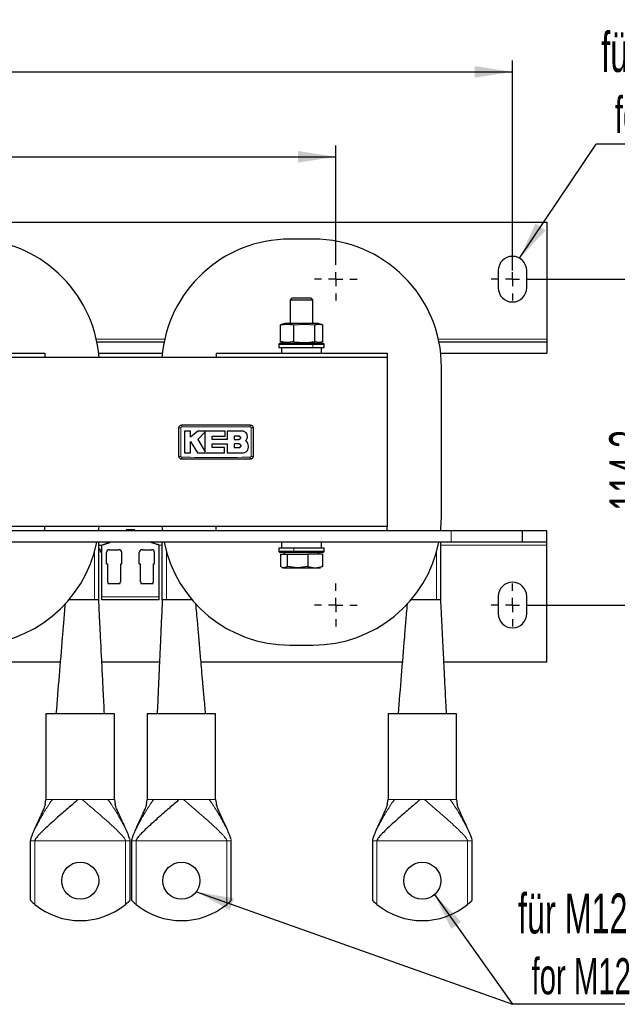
# Model space of a CAD drawing. Header units: millimetres. Extents: x 5 to 418, y 2 to 292.
# Tile 4 of 17: x 104 to 156, y 71 to 158. Entities that reach past the tile are written whole.
import ezdxf

# ---------------------------------------------------------------- set-up
doc = ezdxf.new("R2010")
doc.units = ezdxf.units.MM
doc.layers.add('SLD-0', color=7, linetype='Continuous')
doc.styles.add('SLDTEXTSTYLE0', font='TXT', dxfattribs={"width": 0.605})
doc.dimstyles.new('SLDDIMSTYLE0', dxfattribs={"dimtxt": 3.5, "dimasz": 3.302, "dimexe": 0, "dimexo": 0.0625, "dimgap": 0.875, "dimtad": 1, "dimlfac": 4, "dimrnd": 1e-09, "dimzin": 12, "dimdsep": 46, "dimtxsty": 'SLDTEXTSTYLE0', "dimsah": 1, "dimcen": 0.09, "dimadec": 0, "dimazin": 3, "dimtfac": 1, "dimtofl": 0, "dimtmove": 0, "dimatfit": 3, "dimfxl": 1, "dimfrac": 2, "dimtolj": 1, "dimtzin": 12, "dimarcsym": 0})
doc.dimstyles.new('SLDDIMSTYLE2', dxfattribs={"dimtxt": 3.5, "dimasz": 3.302, "dimexe": 0, "dimexo": 0.0625, "dimgap": 0.875, "dimtad": 1, "dimdec": 1, "dimlfac": 4, "dimrnd": 1e-09, "dimzin": 12, "dimdsep": 46, "dimtxsty": 'SLDTEXTSTYLE0', "dimsah": 1, "dimcen": 0.09, "dimadec": 0, "dimazin": 3, "dimtfac": 1, "dimtofl": 0, "dimtmove": 0, "dimatfit": 3, "dimfxl": 1, "dimfrac": 2, "dimtolj": 1, "dimtzin": 12, "dimarcsym": 0})
doc.dimstyles.new('SLDDIMSTYLE3', dxfattribs={"dimtxt": 0.18, "dimasz": 3.302, "dimexe": 0, "dimexo": 0.0625, "dimgap": 0, "dimtad": 0, "dimtih": 1, "dimtoh": 1, "dimdec": 0, "dimrnd": 1e-09, "dimzin": 0, "dimdsep": 46, "dimtxsty": 'Standard', "dimsah": 1, "dimcen": 0.09, "dimadec": 0, "dimazin": 0, "dimtfac": 3.302, "dimtdec": 0, "dimtofl": 0, "dimtmove": 0, "dimatfit": 3, "dimfxl": 1, "dimfrac": 2, "dimtolj": 1, "dimtzin": 0, "dimarcsym": 0})

# ---------------------------------------------------------------- blocks, each defined once
blk = doc.blocks.new('_D_5')
at = {"layer": 'SLD-0'}
for p, q in [((148.941, 134.891), (161.066, 134.891)), ((160.066, 134.891), (160.066, 106.316)), ((148.941, 106.316), (161.066, 106.316))]:
    blk.add_line(p, q, dxfattribs=at)
for points in [[(160.066, 134.891), (159.558, 131.589), (160.574, 131.589)], [(160.066, 106.316), (160.574, 109.618), (159.558, 109.618)]]:
    blk.add_solid(points, dxfattribs=at)
at = {"layer": 'SLD-0', "insert": (155.555, 114.588), "char_height": 3.5, "attachment_point": 1, "rotation": 90, "style": 'SLDTEXTSTYLE0'}
blk.add_mtext('114,3', dxfattribs=at)
blk = doc.blocks.new('_D_6')
at = {"layer": 'SLD-0'}
for p, q in [((50.066, 135.641), (50.066, 154.069)), ((147.066, 135.641), (147.066, 154.069)), ((50.066, 153.069), (147.066, 153.069))]:
    blk.add_line(p, q, dxfattribs=at)
for points in [[(50.066, 153.069), (53.368, 152.561), (53.368, 153.577)], [(147.066, 153.069), (143.764, 153.577), (143.764, 152.561)]]:
    blk.add_solid(points, dxfattribs=at)
at = {"layer": 'SLD-0', "insert": (94.556, 157.581), "char_height": 3.5, "attachment_point": 1, "style": 'SLDTEXTSTYLE0'}
blk.add_mtext('388', dxfattribs=at)
blk = doc.blocks.new('_D_7')
at = {"layer": 'SLD-0'}
for p, q in [((65.566, 136.766), (65.566, 146.62)), ((131.566, 136.766), (131.566, 146.62)), ((65.566, 145.62), (131.566, 145.62))]:
    blk.add_line(p, q, dxfattribs=at)
for points in [[(65.566, 145.62), (68.868, 145.112), (68.868, 146.128)], [(131.566, 145.62), (128.264, 146.128), (128.264, 145.112)]]:
    blk.add_solid(points, dxfattribs=at)
at = {"layer": 'SLD-0', "insert": (94.556, 150.132), "char_height": 3.5, "attachment_point": 1, "style": 'SLDTEXTSTYLE0'}
blk.add_mtext('264', dxfattribs=at)
blk = doc.blocks.new('SW_NOTE_0_1')
at = {"layer": 'SLD-0', "color": 0}
blk.add_line((14.31, 0), (0, 0), dxfattribs=at)
at = {"layer": 'SLD-0', "color": 0, "attachment_point": 1, "style": 'SLDTEXTSTYLE0'}
for s, insert, char_height in [('für M8', (0.449, 9.832), 3.5), ('for M8', (1.64, 4.167), 3.175)]:
    blk.add_mtext(s, dxfattribs=dict(at, insert=insert, char_height=char_height))
blk = doc.blocks.new('SW_NOTE_0_2')
at = {"layer": 'SLD-0', "color": 0}
blk.add_line((16.984, 0), (0, 0), dxfattribs=at)
blk.add_line((16.984, 0), (0, 0), dxfattribs=at)
at = {"layer": 'SLD-0', "color": 0, "attachment_point": 1, "style": 'SLDTEXTSTYLE0'}
for s, insert, char_height in [('für M12', (0.478, 9.713), 3.5), ('for M12', (1.669, 4.048), 3.175)]:
    blk.add_mtext(s, dxfattribs=dict(at, insert=insert, char_height=char_height))
blk = doc.blocks.new('SW_CENTERMARKSYMBOL_0')
at = {"layer": 'SLD-0', "color": 0}
for p, q in [((0, 1.25), (0, 1.875)), ((-1.25, 0), (-1.875, 0)), ((0, 0), (-0.625, 0)), ((0, 0), (0, 0.625)), ((0, 0), (0, -0.625)), ((0, 0), (0.625, 0)), ((1.25, 0), (1.875, 0)), ((0, -1.25), (0, -1.875))]:
    blk.add_line(p, q, dxfattribs=at)
blk = doc.blocks.new('SW_CENTERMARKSYMBOL_1')
at = {"layer": 'SLD-0', "color": 0}
for p, q in [((0, 1.25), (0, 1.875)), ((-1.25, 0), (-1.875, 0)), ((0, 0), (-0.625, 0)), ((0, 0), (0, 0.625)), ((0, 0), (0, -0.625)), ((0, 0), (0.625, 0)), ((1.25, 0), (1.875, 0)), ((0, -1.25), (0, -1.875))]:
    blk.add_line(p, q, dxfattribs=at)
blk = doc.blocks.new('SW_CENTERMARKSYMBOL_5')
at = {"layer": 'SLD-0', "color": 0}
for p, q in [((0, 1.25), (0, 1.875)), ((-1.25, 0), (-1.875, 0)), ((0, 0), (-0.625, 0)), ((0, 0), (0, 0.625)), ((0, 0), (0, -0.625)), ((0, 0), (0.625, 0)), ((1.25, 0), (1.875, 0)), ((0, -1.25), (0, -1.875))]:
    blk.add_line(p, q, dxfattribs=at)
blk = doc.blocks.new('SW_CENTERMARKSYMBOL_6')
at = {"layer": 'SLD-0', "color": 0}
for p, q in [((0, 1.25), (0, 1.875)), ((-1.25, 0), (-1.875, 0)), ((0, 0), (-0.625, 0)), ((0, 0), (0, 0.625)), ((0, 0), (0, -0.625)), ((0, 0), (0.625, 0)), ((1.25, 0), (1.875, 0)), ((0, -1.25), (0, -1.875))]:
    blk.add_line(p, q, dxfattribs=at)

msp = doc.modelspace()

# ---------------------------------------------------------------- linework, layer by layer
at = {"color": 7, "linetype": 'Continuous', "lineweight": 25}
for p, q in [((47.0663, 139.8915), (150.0663, 139.8915)), ((150.0663, 139.8915), (150.0663, 129.6415)), ((129.5913, 138.404), (127.5413, 138.404)), ((145.8163, 135.6415), (145.8163, 134.1415)), ((148.3163, 134.1415), (148.3163, 135.6415)), ((127.758, 133.2665), (127.5663, 133.0747)), ((127.5663, 133.0747), (127.5663, 130.9915)), ((127.5663, 133.0747), (129.5663, 133.0747)), ((127.758, 133.2665), (129.3745, 133.2665)), ((129.5663, 133.0747), (129.3745, 133.2665)), ((129.5663, 130.9915), (129.5663, 133.0747)), ((126.8203, 130.8987), (126.7108, 130.8772)), ((126.7108, 129.4057), (126.7108, 130.8772)), ((127.1163, 130.9915), (126.8169, 130.9113)), ((128.782, 130.9915), (127.1163, 130.9915)), ((127.8803, 130.8772), (128.8081, 130.9446)), ((127.8803, 129.4057), (127.8803, 130.8772)), ((130.0163, 130.9915), (128.782, 130.9915)), ((128.8081, 130.9446), (129.7358, 130.8772)), ((129.7358, 129.4057), (129.7358, 130.8772)), ((130.3156, 130.9113), (130.0163, 130.9915)), ((130.4218, 129.4057), (130.4218, 130.8772)), ((150.0663, 129.6415), (150.0663, 129.3915)), ((110.6165, 129.3915), (116.516, 129.3915)), ((126.6663, 129.2915), (126.5663, 129.1915)), ((126.5663, 129.1915), (126.5663, 128.8915)), ((126.5663, 129.1915), (129.5457, 129.1915)), ((126.5663, 128.8915), (129.5457, 128.8915)), ((126.6663, 129.2915), (129.4968, 129.2915)), ((126.7108, 129.4057), (126.8203, 129.3842)), ((126.8163, 128.8915), (126.8163, 128.3915)), ((126.8169, 129.3717), (127.1163, 129.2915)), ((129.4968, 129.2915), (130.4663, 129.2915)), ((129.5457, 129.1915), (130.5663, 129.1915)), ((129.5457, 128.8915), (130.5663, 128.8915)), ((130.0163, 129.2915), (130.3156, 129.3717)), ((130.3163, 128.3915), (130.3163, 128.8915)), ((130.5663, 129.1915), (130.4663, 129.2915)), ((130.5663, 128.8915), (130.5663, 129.1915)), ((140.6165, 129.3915), (150.0663, 129.3915)), ((150.0663, 129.3915), (150.0663, 128.3915)), ((136.0663, 128.0165), (61.0663, 128.0165)), ((91.0663, 128.3915), (106.0663, 128.3915)), ((106.0663, 128.3915), (106.0663, 128.0165)), ((110.773, 128.3915), (116.3595, 128.3915)), ((121.0663, 128.3915), (136.0663, 128.3915)), ((121.0663, 128.3915), (121.0663, 128.0165)), ((136.0663, 128.3915), (136.0663, 128.0165)), ((136.0663, 128.0165), (136.0663, 113.1915)), ((140.773, 128.3915), (150.0663, 128.3915)), ((140.8413, 114.054), (140.8413, 127.154)), ((118.8385, 121.5738), (118.2887, 121.5738)), ((118.8385, 121.0406), (118.8385, 121.5738)), ((119.4642, 121.5738), (118.8385, 121.0406)), ((121.8636, 121.5738), (119.4642, 121.5738)), ((120.12, 121.5143), (119.4642, 120.8396)), ((120.7425, 121.1222), (121.8636, 121.1222)), ((120.7425, 120.8338), (120.7425, 121.1222)), ((121.8636, 121.1222), (121.8636, 121.5738)), ((122.0374, 121.5738), (122.0374, 120.8338)), ((123.3598, 121.5738), (122.0374, 121.5738)), ((123.0824, 121.1186), (122.6471, 121.1186)), ((122.6471, 121.1186), (122.6471, 120.8396)), ((118.8382, 120.6652), (119.4435, 119.6704)), ((118.8382, 119.6704), (118.8382, 120.6652)), ((119.4642, 120.8396), (120.12, 119.7618)), ((122.0374, 120.8338), (120.7425, 120.8338)), ((120.7428, 120.4402), (122.0374, 120.4402)), ((120.7428, 120.1214), (120.7428, 120.4402)), ((121.8187, 120.1214), (120.7428, 120.1214)), ((121.8187, 119.6704), (121.8187, 120.1214)), ((122.0374, 120.4402), (122.0374, 119.6704)), ((122.6471, 120.8396), (123.0824, 120.8396)), ((122.6471, 120.4402), (122.6471, 120.1214)), ((123.0824, 120.4402), (122.6471, 120.4402)), ((122.6471, 120.1214), (123.0824, 120.1214)), ((123.8165, 120.5619), (123.6742, 120.7381)), ((118.2887, 119.6704), (118.8382, 119.6704)), ((119.4435, 119.6704), (121.8187, 119.6704)), ((122.0374, 119.6704), (123.4567, 119.6704)), ((136.0663, 113.1915), (61.0663, 113.1915)), ((106.0663, 112.8165), (106.0663, 113.1915)), ((121.0663, 112.8165), (121.0663, 113.1915)), ((136.0663, 112.8165), (136.0663, 113.1915)), ((141.6913, 112.8165), (55.4413, 112.8165)), ((110.7813, 112.8165), (110.7813, 112.8936)), ((113.1913, 112.9165), (113.1913, 112.8165)), ((113.9413, 112.9165), (113.1913, 112.9165)), ((113.9413, 112.8165), (113.9413, 112.9165)), ((116.3513, 112.8165), (116.3513, 112.8936)), ((140.7813, 112.8165), (140.7813, 112.8936)), ((147.9413, 112.8165), (141.6913, 112.8165)), ((147.9413, 111.8165), (147.9413, 112.8165)), ((150.0663, 112.8165), (147.9413, 112.8165)), ((150.0663, 111.8165), (150.0663, 112.8165)), ((141.6913, 111.8165), (55.4413, 111.8165)), ((110.7813, 106.7665), (110.7813, 111.8165)), ((110.7913, 111.3074), (110.7913, 111.5665)), ((110.7913, 111.5665), (111.0538, 111.5665)), ((111.8038, 111.8165), (111.0538, 111.5728)), ((111.0538, 107.029), (111.0538, 111.5728)), ((116.0788, 111.5728), (115.3288, 111.8165)), ((116.0788, 107.029), (116.0788, 111.5728)), ((116.3513, 106.7665), (116.3513, 111.8165)), ((126.8163, 111.8165), (126.8163, 111.3165)), ((130.3163, 111.3165), (130.3163, 111.8165)), ((140.7813, 106.7665), (140.7813, 111.8165)), ((147.9413, 111.8165), (141.6913, 111.8165)), ((150.0663, 111.8165), (147.9413, 111.8165)), ((150.0663, 111.5665), (150.0663, 111.8165)), ((150.0663, 101.3165), (150.0663, 111.5665)), ((111.0538, 110.9665), (110.9413, 110.9665)), ((111.46, 109.9415), (111.46, 110.9165)), ((111.71, 111.1665), (112.5475, 111.1665)), ((112.7975, 109.9415), (112.7975, 110.9165)), ((114.335, 109.9415), (114.335, 110.9165)), ((114.585, 111.1665), (115.4225, 111.1665)), ((115.6725, 109.9415), (115.6725, 110.9165)), ((126.5663, 111.3165), (126.5663, 111.0165)), ((127.9013, 111.3165), (126.5663, 111.3165)), ((126.5663, 111.0165), (126.6663, 110.9165)), ((127.9013, 111.0165), (126.5663, 111.0165)), ((127.9346, 110.9165), (126.6663, 110.9165)), ((126.7359, 110.7665), (126.7359, 109.683)), ((126.7359, 110.7665), (127.2933, 110.7665)), ((127.1125, 110.9165), (127.0259, 110.7665)), ((127.2933, 110.7665), (127.2933, 109.683)), ((127.2933, 110.7665), (129.1236, 110.7665)), ((130.5663, 111.3165), (127.9013, 111.3165)), ((130.5663, 111.0165), (127.9013, 111.0165)), ((130.4663, 110.9165), (127.9346, 110.9165)), ((129.1236, 110.7665), (129.1236, 109.683)), ((130.3966, 110.7665), (129.1236, 110.7665)), ((130.1066, 110.7665), (130.02, 110.9165)), ((130.3966, 110.7665), (130.3966, 109.683)), ((130.4663, 110.9165), (130.5663, 111.0165)), ((130.5663, 111.0165), (130.5663, 111.3165)), ((111.46, 109.9415), (111.5475, 109.9415)), ((111.5475, 109.9415), (111.5475, 108.3727)), ((112.71, 108.3727), (112.71, 109.9415)), ((112.71, 109.9415), (112.7975, 109.9415)), ((114.335, 109.9415), (114.4225, 109.9415)), ((114.4225, 109.9415), (114.4225, 108.3727)), ((115.585, 108.3727), (115.585, 109.9415)), ((115.585, 109.9415), (115.6725, 109.9415)), ((128.2085, 109.5915), (127.2933, 109.683)), ((129.1236, 109.683), (128.2085, 109.5915)), ((129.1236, 109.683), (129.7601, 109.5915)), ((129.7601, 109.5915), (130.3966, 109.683)), ((126.8645, 109.6194), (126.9413, 109.5915)), ((126.9413, 109.5915), (127.0146, 109.5915)), ((127.0146, 109.5915), (128.2085, 109.5915)), ((128.2085, 109.5915), (129.7601, 109.5915)), ((129.7601, 109.5915), (130.1913, 109.5915)), ((130.1913, 109.5915), (130.2681, 109.6194)), ((111.5475, 108.3727), (111.5766, 108.3436)), ((111.5913, 108.3083), (111.5913, 108.2165)), ((111.5913, 108.2165), (112.1288, 108.2165)), ((112.1288, 108.2165), (112.6663, 108.2165)), ((112.6663, 108.2165), (112.6663, 108.3083)), ((112.6809, 108.3436), (112.71, 108.3727)), ((114.4225, 108.3727), (114.4516, 108.3436)), ((114.4663, 108.3083), (114.4663, 108.2165)), ((114.4663, 108.2165), (115.0038, 108.2165)), ((115.0038, 108.2165), (115.5413, 108.2165)), ((115.5413, 108.2165), (115.5413, 108.3083)), ((115.5559, 108.3436), (115.585, 108.3727)), ((145.8163, 107.0665), (145.8163, 105.5665)), ((148.3163, 105.5665), (148.3163, 107.0665)), ((108.2263, 106.7665), (108.1618, 106.7665)), ((110.4063, 106.7665), (108.2263, 106.7665)), ((110.7813, 106.7665), (110.4063, 106.7665)), ((111.0538, 106.779), (111.0538, 107.029)), ((116.0788, 106.779), (111.0538, 106.779)), ((116.0788, 106.779), (116.0788, 107.029)), ((116.7263, 106.7665), (116.3513, 106.7665)), ((118.9063, 106.7665), (116.7263, 106.7665)), ((118.9707, 106.7665), (118.9063, 106.7665)), ((138.2263, 106.7665), (138.1618, 106.7665)), ((140.4063, 106.7665), (138.2263, 106.7665)), ((140.7813, 106.7665), (140.4063, 106.7665)), ((127.5413, 102.804), (129.5913, 102.804)), ((107.4042, 101.3165), (89.7529, 101.3165)), ((116.1087, 101.3165), (111.0538, 101.3165)), ((137.4042, 101.3165), (119.7529, 101.3165)), ((150.0663, 101.3165), (141.0538, 101.3165)), ((106.1563, 96.7665), (106.1563, 89.2665)), ((112.1563, 96.7665), (106.1563, 96.7665)), ((112.1563, 89.2665), (112.1563, 96.7665)), ((115.0313, 96.7665), (115.0313, 89.2665)), ((121.0313, 96.7665), (115.0313, 96.7665)), ((121.0313, 89.2665), (121.0313, 96.7665)), ((136.1563, 96.7665), (136.1563, 89.2665)), ((142.1563, 96.7665), (136.1563, 96.7665)), ((142.1563, 89.2665), (142.1563, 96.7665)), ((106.0892, 88.8386), (106.1563, 89.2665)), ((112.1563, 89.2665), (112.2212, 88.8374)), ((114.9642, 88.8386), (115.0313, 89.2665)), ((121.0313, 89.2665), (121.0962, 88.8374)), ((136.0892, 88.8386), (136.1563, 89.2665)), ((142.1563, 89.2665), (142.2212, 88.8374)), ((104.7813, 85.6415), (104.7813, 80.4281)), ((113.5313, 80.4281), (113.5313, 85.6415)), ((113.6563, 85.6415), (113.6563, 80.4281)), ((122.4063, 80.4281), (122.4063, 85.6415)), ((134.7813, 85.6415), (134.7813, 80.4281)), ((143.5313, 80.4281), (143.5313, 85.6415))]:
    msp.add_line(p, q, dxfattribs=at)
at = {"color": 7, "linetype": 'Continuous', "lineweight": 18}
for p, q in [((128.782, 130.9915), (128.8081, 130.9446)), ((110.5628, 129.6415), (116.5697, 129.6415)), ((140.5628, 129.6415), (150.0663, 129.6415)), ((129.47, 129.2915), (129.7358, 129.4057)), ((129.4968, 129.2915), (129.5457, 129.1915)), ((129.5457, 128.8915), (129.5457, 129.1915)), ((141.6913, 111.8165), (141.6913, 112.8165)), ((110.7913, 111.5665), (110.7813, 111.5665)), ((116.3513, 111.5665), (116.0788, 111.5665)), ((150.0663, 111.5665), (140.7813, 111.5665)), ((110.4063, 106.7665), (110.4063, 110.9559)), ((116.7263, 106.7665), (116.7263, 110.9559)), ((127.9013, 111.3165), (127.9013, 111.0165)), ((127.9346, 110.9165), (127.9013, 111.0165)), ((140.4063, 106.7665), (140.4063, 110.9559)), ((108.2263, 106.7665), (108.2263, 106.8429)), ((116.0788, 107.029), (111.0538, 107.029)), ((118.9063, 106.7665), (118.9063, 106.8429)), ((138.2263, 106.7665), (138.2263, 106.8429)), ((106.6367, 89.2665), (106.7292, 89.2665)), ((108.9679, 89.2665), (109.3446, 89.2665)), ((111.5833, 89.2665), (111.6759, 89.2665)), ((115.5117, 89.2665), (115.6042, 89.2665)), ((117.8429, 89.2665), (118.2196, 89.2665)), ((120.4583, 89.2665), (120.5509, 89.2665)), ((136.6367, 89.2665), (136.7292, 89.2665)), ((138.9679, 89.2665), (139.3446, 89.2665)), ((141.5833, 89.2665), (141.6759, 89.2665)), ((104.8041, 85.6415), (104.7813, 85.6415)), ((113.1313, 85.6415), (105.1813, 85.6415)), ((105.1813, 80.0684), (105.1813, 85.6415)), ((113.1313, 85.6415), (113.1313, 80.0684)), ((113.5313, 85.6415), (113.5084, 85.6415)), ((113.6791, 85.6415), (113.6563, 85.6415)), ((122.0063, 85.6415), (114.0563, 85.6415)), ((114.0563, 80.0684), (114.0563, 85.6415)), ((122.0063, 85.6415), (122.0063, 80.0684)), ((122.4063, 85.6415), (122.3834, 85.6415)), ((134.8041, 85.6415), (134.7813, 85.6415)), ((143.1313, 85.6415), (135.1813, 85.6415)), ((135.1813, 80.0684), (135.1813, 85.6415)), ((143.1313, 85.6415), (143.1313, 80.0684)), ((143.5313, 85.6415), (143.5084, 85.6415))]:
    msp.add_line(p, q, dxfattribs=at)
at = {"color": 7, "linetype": 'Continuous', "lineweight": 25, "flags": 128}
for points in [[(140.773, 112.8165), (140.7933, 113.016), (140.8413, 114.054)], [(110.773, 112.8165), (110.7933, 113.016), (110.8082, 113.1915)], [(116.3244, 113.1915), (116.3393, 113.016), (116.3595, 112.8165)]]:
    msp.add_lwpolyline(points, dxfattribs=at)
at = {"color": 7, "linetype": 'Continuous', "lineweight": 25}
for centre in [(109.1563, 82.1415), (118.0313, 82.1415), (139.1563, 82.1415)]:
    msp.add_circle(centre, 1.625, dxfattribs=at)
for centre, radius, start, end in [((99.5913, 127.154), 11.25, 4.396991, 90), ((127.5413, 127.154), 11.25, 90, 175.603009), ((129.5913, 127.154), 11.25, 0, 90), ((147.0663, 135.6415), 1.25, 0, 180), ((147.0663, 134.1415), 1.25, 180, 360), ((99.5913, 114.054), 11.25, 270, 348.528008), ((127.5413, 114.054), 11.25, 191.471992, 270), ((129.5913, 114.054), 11.25, 270, 348.528008), ((110.4788, 110.9665), 0.4625, 360, 47.493358), ((111.71, 110.9165), 0.25, 90, 180), ((112.5475, 110.9165), 0.25, 0, 90), ((114.585, 110.9165), 0.25, 90, 180), ((115.4225, 110.9165), 0.25, 0, 90), ((111.5413, 108.3083), 0.05, 0, 45), ((112.7163, 108.3083), 0.05, 135, 180), ((114.4163, 108.3083), 0.05, 0, 45), ((115.5913, 108.3083), 0.05, 135, 180), ((147.0663, 107.0665), 1.25, 0, 180), ((147.0663, 105.5665), 1.25, 180, 0), ((109.1563, 84.8915), 6.25, 230.505808, 309.494192), ((118.0313, 84.8915), 6.25, 230.505808, 309.494192), ((139.1563, 84.8915), 6.25, 230.505808, 309.494192)]:
    msp.add_arc(centre, radius, start, end, dxfattribs=at)
at = {"color": 7, "linetype": 'Continuous', "lineweight": 18}
for centre, radius, start, end in [((117.9457, 118.2327), 3.6236, 89.328019, 92.047607), ((121.5859, 121.9745), 3.522, 177.893288, 180.691365), ((120.5467, 121.9745), 3.522, 359.308621, 2.106755), ((124.1868, 118.2325), 3.6238, 87.952474, 90.671954), ((117.9457, 122.9729), 3.6212, 267.951047, 270.672418), ((121.5841, 119.2335), 3.5202, 179.308283, 182.10781), ((120.5466, 119.2335), 3.522, 357.893277, 0.691368), ((124.1868, 122.9755), 3.6238, 269.328049, 272.047515)]:
    msp.add_arc(centre, radius, start, end, dxfattribs=at)
at = {"color": 7, "linetype": 'Continuous', "lineweight": 25}
for points, knots in [([(126.7108, 130.8772), (126.9057, 130.9109), (127.2955, 130.9783), (127.6854, 130.9109), (127.8803, 130.8772)], [0, 0, 0, 0, 0.4999949, 1, 1, 1, 1]), ([(129.7358, 130.8772), (129.8501, 130.9109), (130.0788, 130.9783), (130.3074, 130.9109), (130.4218, 130.8772)], [0, 0, 0, 0, 0.4999949, 1, 1, 1, 1]), ([(127.8803, 129.4057), (127.6854, 129.3721), (127.2955, 129.3047), (126.9057, 129.3721), (126.7108, 129.4057)], [0, 0, 0, 0, 0.4999949, 1, 1, 1, 1]), ([(127.8803, 129.4057), (128.1901, 129.372), (128.8086, 129.3047), (129.4271, 129.3721), (129.7358, 129.4057)], [0, 0, 0, 0, 0.50087292, 1, 1, 1, 1]), ([(130.4218, 129.4057), (130.3074, 129.3721), (130.0788, 129.3047), (129.8501, 129.3721), (129.7358, 129.4057)], [0, 0, 0, 0, 0.4999949, 1, 1, 1, 1]), ([(117.8163, 121.854), (117.819, 121.8821), (117.8246, 121.9383), (117.8677, 122.0132), (117.9311, 122.0697), (118.0014, 122.0997), (118.0478, 122.1028), (118.0663, 122.104)], [0, 0, 0, 0, 0.2146728, 0.4293525, 0.6440267, 0.8586958, 1, 1, 1, 1]), ([(117.8163, 119.354), (117.8163, 119.6198), (117.8163, 120.1693), (117.8163, 121.0027), (117.8163, 121.5702), (117.8163, 121.854)], [0, 0, 0, 0, 0.31897789, 0.65947635, 1, 1, 1, 1]), ([(118.0663, 122.104), (119.0662, 122.104), (121.0662, 122.104), (123.0662, 122.104), (124.0663, 122.104)], [0, 0, 0, 0, 0.499961, 1, 1, 1, 1]), ([(124.0663, 122.104), (124.0944, 122.1012), (124.1506, 122.0957), (124.2255, 122.0526), (124.282, 121.9892), (124.312, 121.9189), (124.3151, 121.8724), (124.3163, 121.854)], [0, 0, 0, 0, 0.2146724, 0.429352, 0.6440262, 0.8586956, 1, 1, 1, 1]), ([(124.3163, 121.854), (124.3163, 121.5882), (124.3163, 121.0386), (124.3163, 120.2053), (124.3163, 119.6377), (124.3163, 119.354)], [0, 0, 0, 0, 0.3189779, 0.6594763, 1, 1, 1, 1]), ([(118.2887, 121.5738), (118.2887, 121.3134), (118.2887, 120.679), (118.2887, 120.0446), (118.2887, 119.6704)], [0, 0, 0, 0, 0.41032951, 1, 1, 1, 1]), ([(120.12, 119.7618), (120.12, 120.022), (120.12, 120.6061), (120.12, 121.1903), (120.12, 121.5143)], [0, 0, 0, 0, 0.4454775, 1, 1, 1, 1]), ([(123.0824, 120.8396), (123.0981, 120.8412), (123.1295, 120.8443), (123.1713, 120.8684), (123.203, 120.9038), (123.2211, 120.9481), (123.2235, 120.9958), (123.21, 121.0416), (123.1821, 121.0804), (123.1431, 121.1076), (123.1076, 121.1178), (123.0872, 121.1184), (123.0824, 121.1186)], [0, 0, 0, 0, 0.107578, 0.2151551, 0.3227414, 0.4302646, 0.5376806, 0.6449866, 0.752213, 0.8594107, 0.9666405, 1, 1, 1, 1]), ([(123.0824, 121.1186), (123.098, 121.1171), (123.1294, 121.114), (123.1711, 121.0899), (123.2029, 121.0545), (123.221, 121.0104), (123.2236, 120.9628), (123.2102, 120.917), (123.1825, 120.8781), (123.1434, 120.8508), (123.1079, 120.8404), (123.0873, 120.8398), (123.0824, 120.8396)], [0, 0, 0, 0, 0.1073342, 0.214672, 0.3219286, 0.42913, 0.5363386, 0.6436097, 0.7509826, 0.8584684, 0.9660383, 1, 1, 1, 1]), ([(123.8165, 121.1171), (123.8115, 121.1684), (123.8014, 121.271), (123.7227, 121.4079), (123.6069, 121.5111), (123.4785, 121.5659), (123.3936, 121.5715), (123.3598, 121.5738)], [0, 0, 0, 0, 0.21458998, 0.42917873, 0.64379751, 0.85844062, 1, 1, 1, 1]), ([(123.6742, 120.7381), (123.709, 120.7803), (123.7787, 120.8647), (123.818, 121.0028), (123.8169, 121.0871), (123.8165, 121.1171)], [0, 0, 0, 0, 0.3919653, 0.7839447, 1, 1, 1, 1]), ([(123.0824, 120.1214), (123.1003, 120.1232), (123.1361, 120.1267), (123.1838, 120.1542), (123.2201, 120.1946), (123.2408, 120.2451), (123.2437, 120.2995), (123.2284, 120.3518), (123.1967, 120.3962), (123.1521, 120.4274), (123.1115, 120.4392), (123.088, 120.44), (123.0824, 120.4402)], [0, 0, 0, 0, 0.1073587, 0.214721, 0.322003, 0.4292233, 0.5364373, 0.6436973, 0.7510459, 0.8585026, 0.9660513, 1, 1, 1, 1]), ([(123.0824, 120.4402), (123.1003, 120.4384), (123.1362, 120.4349), (123.1839, 120.4073), (123.2202, 120.3668), (123.2409, 120.3162), (123.2437, 120.2617), (123.2282, 120.2094), (123.1964, 120.1651), (123.1518, 120.1341), (123.1113, 120.1224), (123.0879, 120.1216), (123.0824, 120.1214)], [0, 0, 0, 0, 0.1075789, 0.2151577, 0.3227289, 0.4302244, 0.5376129, 0.6449022, 0.7521279, 0.8593402, 0.9665938, 1, 1, 1, 1]), ([(123.8483, 119.9334), (123.8735, 120.0036), (123.9238, 120.1442), (123.9097, 120.3695), (123.8469, 120.4992), (123.8165, 120.5619)], [0, 0, 0, 0, 0.3407821, 0.6815687, 1, 1, 1, 1]), ([(118.0663, 119.104), (118.0382, 119.1067), (117.982, 119.1123), (117.907, 119.1554), (117.8505, 119.2188), (117.8205, 119.2891), (117.8175, 119.3355), (117.8163, 119.354)], [0, 0, 0, 0, 0.2146723, 0.429352, 0.6440261, 0.8586954, 1, 1, 1, 1]), ([(123.4567, 119.6704), (123.5043, 119.6751), (123.5994, 119.6844), (123.7256, 119.7575), (123.8076, 119.8468), (123.838, 119.9116), (123.8483, 119.9334)], [0, 0, 0, 0, 0.2851253, 0.5702516, 0.8553553, 1, 1, 1, 1]), ([(124.3163, 119.354), (124.3135, 119.3259), (124.308, 119.2697), (124.2649, 119.1948), (124.2015, 119.1382), (124.1312, 119.1083), (124.0847, 119.1052), (124.0663, 119.104)], [0, 0, 0, 0, 0.21467278, 0.42935247, 0.64402667, 0.85869576, 1, 1, 1, 1]), ([(124.0663, 119.104), (123.0663, 119.104), (121.0663, 119.104), (119.0663, 119.104), (118.0663, 119.104)], [0, 0, 0, 0, 0.499961, 1, 1, 1, 1]), ([(111.0538, 111.5728), (111.0764, 111.5802), (111.1668, 111.6095), (111.4385, 111.6978), (111.6708, 111.7733), (111.8038, 111.8165)], [0, 0, 0, 0, 0.12497907, 0.49912801, 1, 1, 1, 1]), ([(116.0788, 111.5728), (116.0598, 111.5789), (115.9715, 111.6076), (115.6982, 111.6965), (115.4616, 111.7733), (115.3288, 111.8165)], [0, 0, 0, 0, 0.1071494, 0.4989926, 1, 1, 1, 1]), ([(127.0146, 109.5915), (126.9441, 109.6017), (126.8506, 109.6153), (126.7585, 109.6697), (126.7359, 109.683)], [0, 0, 0, 0, 0.7546767, 1, 1, 1, 1]), ([(127.2933, 109.683), (127.2904, 109.6812), (127.1985, 109.6252), (127.1051, 109.6081), (127.0146, 109.5915)], [0, 0, 0, 0, 0.03148504, 1, 1, 1, 1]), ([(130.3966, 109.683), (130.3937, 109.6812), (130.3506, 109.6547), (130.3068, 109.6465), (130.2659, 109.6388)], [0, 0, 0, 0, 0.0671201, 1, 1, 1, 1]), ([(107.8249, 106.4443), (107.8009, 106.1519), (107.7578, 105.6245), (107.6769, 104.6416), (107.4358, 101.6996), (107.2149, 99.0073), (107.0311, 96.7665)], [0, 0, 0, 0, 0.0922584, 0.1664211, 0.3062051, 1, 1, 1, 1]), ([(111.2815, 96.7665), (111.2479, 97.4383), (111.1856, 98.6834), (111.0995, 100.4031), (111.0283, 101.8269), (110.9743, 102.9073), (110.9349, 103.6943), (110.9033, 104.3268), (110.8694, 105.0056), (110.8274, 105.8324), (110.7976, 106.4367), (110.7813, 106.7665)], [0, 0, 0, 0, 0.2013862, 0.3732108, 0.5154736, 0.6281749, 0.6970515, 0.7513986, 0.8176958, 0.9005319, 1, 1, 1, 1]), ([(116.3513, 106.7665), (116.3384, 106.4361), (116.3152, 105.8374), (116.2731, 105.0073), (116.2425, 104.3248), (116.2141, 103.6837), (116.1789, 102.8953), (116.1308, 101.8135), (116.0675, 100.3915), (115.9911, 98.6766), (115.9358, 97.4357), (115.9061, 96.7665)], [0, 0, 0, 0, 0.1063448, 0.192669, 0.2595733, 0.3133559, 0.3816403, 0.4929582, 0.633124, 0.8021379, 1, 1, 1, 1]), ([(120.1565, 96.7665), (120.1127, 97.262), (120.031, 98.1879), (119.9153, 99.4793), (119.8179, 100.5755), (119.7386, 101.4772), (119.6776, 102.1829), (119.6336, 102.6973), (119.6023, 103.0809), (119.5676, 103.4818), (119.519, 104.0223), (119.452, 104.7604), (119.3758, 105.5864), (119.3298, 106.1653), (119.3085, 106.4329)], [0, 0, 0, 0, 0.1531337, 0.2861628, 0.3990841, 0.4919115, 0.5646784, 0.6174556, 0.6504911, 0.6855245, 0.7411403, 0.8178359, 0.9157685, 1, 1, 1, 1]), ([(137.8249, 106.4443), (137.8009, 106.1519), (137.7578, 105.6245), (137.6769, 104.6416), (137.4358, 101.6996), (137.2149, 99.0073), (137.0311, 96.7665)], [0, 0, 0, 0, 0.0922584, 0.1664211, 0.3062051, 1, 1, 1, 1]), ([(141.2815, 96.7665), (141.2479, 97.4383), (141.1856, 98.6834), (141.0995, 100.4031), (141.0283, 101.8269), (140.9743, 102.9073), (140.9349, 103.6943), (140.9033, 104.3268), (140.8694, 105.0056), (140.8274, 105.8324), (140.7976, 106.4367), (140.7813, 106.7665)], [0, 0, 0, 0, 0.2013862, 0.3732108, 0.5154736, 0.6281749, 0.6970515, 0.7513986, 0.8176958, 0.9005319, 1, 1, 1, 1]), ([(108.9679, 89.2665), (108.8197, 89.1363), (108.4943, 88.8507), (108.0395, 88.4568), (107.5425, 88.0255), (107.028, 87.5758), (106.4957, 87.1013), (106.0067, 86.6489), (105.6435, 86.2893), (105.4135, 86.0339), (105.2943, 85.8832), (105.2212, 85.7719), (105.1899, 85.6959), (105.1822, 85.661), (105.1816, 85.6476), (105.1813, 85.6415)], [0, 0, 0, 0, 0.0784922, 0.1722676, 0.2805169, 0.4208107, 0.5660331, 0.7239355, 0.8590888, 0.9131468, 0.9555825, 0.9846393, 0.9947329, 0.997598, 1, 1, 1, 1]), ([(117.8429, 89.2665), (117.6947, 89.1363), (117.3693, 88.8507), (116.9145, 88.4568), (116.4175, 88.0255), (115.903, 87.5758), (115.3707, 87.1013), (114.8817, 86.6489), (114.5185, 86.2893), (114.2885, 86.0339), (114.1693, 85.8832), (114.0962, 85.7719), (114.0649, 85.6959), (114.0572, 85.661), (114.0566, 85.6476), (114.0563, 85.6415)], [0, 0, 0, 0, 0.0784922, 0.1722676, 0.2805169, 0.4208107, 0.5660331, 0.7239355, 0.8590888, 0.9131468, 0.9555825, 0.9846393, 0.9947329, 0.997598, 1, 1, 1, 1]), ([(138.9679, 89.2665), (138.8197, 89.1363), (138.4943, 88.8507), (138.0395, 88.4568), (137.5425, 88.0255), (137.028, 87.5758), (136.4957, 87.1013), (136.0067, 86.6489), (135.6435, 86.2893), (135.4135, 86.0339), (135.2943, 85.8832), (135.2212, 85.7719), (135.1899, 85.6959), (135.1822, 85.661), (135.1816, 85.6476), (135.1813, 85.6415)], [0, 0, 0, 0, 0.07849223, 0.17226758, 0.28051688, 0.42081067, 0.56603313, 0.72393546, 0.8590888, 0.91314677, 0.95558247, 0.98463926, 0.99473288, 0.99759802, 1, 1, 1, 1]), ([(106.0972, 88.839), (106.0674, 88.7521), (105.9904, 88.5276), (105.849, 88.1943), (105.6789, 87.8149), (105.5136, 87.4598), (105.3704, 87.1529), (105.2652, 86.9251), (105.1894, 86.7586), (105.113, 86.5877), (105.0283, 86.3932), (104.9297, 86.1532), (104.8472, 85.9337), (104.801, 85.7723), (104.7844, 85.6939), (104.7822, 85.6574), (104.7813, 85.6415)], [0, 0, 0, 0, 0.0631066, 0.1629888, 0.2661185, 0.3984821, 0.5127661, 0.5762618, 0.6293982, 0.6810043, 0.7508453, 0.8424436, 0.9357626, 0.9737211, 0.9885486, 1, 1, 1, 1]), ([(113.4971, 85.8174), (113.4951, 85.826), (113.4777, 85.9003), (113.4179, 86.056), (113.2946, 86.3775), (113.1376, 86.7276), (112.9607, 87.1144), (112.7623, 87.5372), (112.5511, 87.991), (112.3518, 88.4435), (112.2604, 88.7084), (112.2153, 88.839)], [0, 0, 0, 0, 0.0077935, 0.0674659, 0.1672289, 0.3508088, 0.459213, 0.5983015, 0.7909332, 0.8969294, 1, 1, 1, 1]), ([(114.9722, 88.839), (114.9424, 88.7521), (114.8654, 88.5276), (114.724, 88.1943), (114.5539, 87.8149), (114.3886, 87.4598), (114.2454, 87.1529), (114.1402, 86.9251), (114.0644, 86.7586), (113.988, 86.5877), (113.9033, 86.3932), (113.8047, 86.1532), (113.7222, 85.9337), (113.676, 85.7723), (113.6594, 85.6939), (113.6572, 85.6574), (113.6563, 85.6415)], [0, 0, 0, 0, 0.06310658, 0.16298879, 0.2661185, 0.39848212, 0.51276615, 0.57626177, 0.62939817, 0.68100433, 0.75084529, 0.84244359, 0.93576262, 0.97372105, 0.98854861, 1, 1, 1, 1]), ([(122.3721, 85.8174), (122.3701, 85.826), (122.3527, 85.9003), (122.2929, 86.056), (122.1696, 86.3775), (122.0126, 86.7276), (121.8357, 87.1144), (121.6373, 87.5372), (121.4261, 87.991), (121.2268, 88.4435), (121.1354, 88.7084), (121.0903, 88.839)], [0, 0, 0, 0, 0.0077935, 0.0674659, 0.1672289, 0.3508088, 0.459213, 0.5983015, 0.7909332, 0.8969294, 1, 1, 1, 1]), ([(136.0972, 88.839), (136.0674, 88.7521), (135.9904, 88.5276), (135.849, 88.1943), (135.6789, 87.8149), (135.5136, 87.4598), (135.3704, 87.1529), (135.2652, 86.9251), (135.1894, 86.7586), (135.113, 86.5877), (135.0283, 86.3932), (134.9297, 86.1532), (134.8472, 85.9337), (134.801, 85.7723), (134.7844, 85.6939), (134.7822, 85.6574), (134.7813, 85.6415)], [0, 0, 0, 0, 0.0631066, 0.1629888, 0.2661185, 0.3984821, 0.5127661, 0.5762618, 0.6293982, 0.6810043, 0.7508453, 0.8424436, 0.9357626, 0.9737211, 0.9885486, 1, 1, 1, 1]), ([(143.4971, 85.8174), (143.4951, 85.826), (143.4777, 85.9003), (143.4179, 86.056), (143.2946, 86.3775), (143.1376, 86.7276), (142.9607, 87.1144), (142.7623, 87.5372), (142.5511, 87.991), (142.3518, 88.4435), (142.2604, 88.7084), (142.2153, 88.839)], [0, 0, 0, 0, 0.0077935, 0.0674659, 0.1672289, 0.3508088, 0.459213, 0.5983015, 0.7909332, 0.8969294, 1, 1, 1, 1]), ([(104.7813, 80.4281), (104.7842, 80.4252), (104.79, 80.4195), (104.8376, 80.3733), (104.9232, 80.2925), (105.0447, 80.1828), (105.1389, 80.1039), (105.1813, 80.0684)], [0, 0, 0, 0, 0.1466807, 0.29264, 0.4996932, 0.7747881, 1, 1, 1, 1]), ([(113.1313, 80.0684), (113.183, 80.1119), (113.2927, 80.2041), (113.4191, 80.3202), (113.4958, 80.3934), (113.5271, 80.424), (113.5301, 80.427), (113.5313, 80.4281)], [0, 0, 0, 0, 0.2750959, 0.5836442, 0.7615414, 0.9076433, 1, 1, 1, 1]), ([(113.6563, 80.4281), (113.6592, 80.4252), (113.665, 80.4195), (113.7126, 80.3733), (113.7982, 80.2925), (113.9197, 80.1828), (114.0139, 80.1039), (114.0563, 80.0684)], [0, 0, 0, 0, 0.1466807, 0.29264, 0.4996932, 0.7747881, 1, 1, 1, 1]), ([(122.0063, 80.0684), (122.058, 80.1119), (122.1677, 80.2041), (122.2941, 80.3202), (122.3708, 80.3934), (122.4021, 80.424), (122.4051, 80.427), (122.4063, 80.4281)], [0, 0, 0, 0, 0.2750959, 0.5836442, 0.7615414, 0.9076433, 1, 1, 1, 1]), ([(134.7813, 80.4281), (134.7842, 80.4252), (134.79, 80.4195), (134.8376, 80.3733), (134.9232, 80.2925), (135.0447, 80.1828), (135.1389, 80.1039), (135.1813, 80.0684)], [0, 0, 0, 0, 0.1466807, 0.29264, 0.4996932, 0.7747881, 1, 1, 1, 1]), ([(143.1313, 80.0684), (143.183, 80.1119), (143.2927, 80.2041), (143.4191, 80.3202), (143.4958, 80.3934), (143.5271, 80.424), (143.5301, 80.427), (143.5313, 80.4281)], [0, 0, 0, 0, 0.2750959, 0.5836442, 0.7615414, 0.9076433, 1, 1, 1, 1])]:
    msp.add_open_spline(points, degree=3, knots=knots, dxfattribs=at)
at = {"color": 7, "linetype": 'Continuous', "lineweight": 18}
for points, knots in [([(117.9882, 121.856), (117.9854, 121.5718), (117.9796, 121.0034), (117.9799, 120.1686), (117.9855, 119.6181), (117.9882, 119.3519)], [0, 0, 0, 0, 0.3404987, 0.6810489, 1, 1, 1, 1]), ([(118.0641, 121.932), (118.0586, 121.9316), (118.0446, 121.9305), (118.0234, 121.9212), (118.0042, 121.9041), (117.991, 121.8815), (117.9892, 121.8645), (117.9882, 121.856)], [0, 0, 0, 0, 0.140567, 0.3553278, 0.5708439, 0.7860438, 1, 1, 1, 1]), ([(124.0684, 121.932), (123.0676, 121.9422), (121.0662, 121.9624), (119.0648, 121.9422), (118.0641, 121.932)], [0, 0, 0, 0, 0.500039, 1, 1, 1, 1]), ([(124.1443, 121.856), (124.1439, 121.8616), (124.1428, 121.8756), (124.1335, 121.8968), (124.1164, 121.916), (124.0938, 121.9292), (124.0768, 121.9311), (124.0684, 121.932)], [0, 0, 0, 0, 0.14065639, 0.35550279, 0.57103162, 0.78617076, 1, 1, 1, 1]), ([(124.1443, 119.3519), (124.1472, 119.6361), (124.1529, 120.2046), (124.1526, 121.0394), (124.147, 121.5898), (124.1443, 121.856)], [0, 0, 0, 0, 0.3404988, 0.6810495, 1, 1, 1, 1]), ([(117.9882, 119.3519), (117.9887, 119.3464), (117.9898, 119.3323), (117.999, 119.3112), (118.0162, 119.292), (118.0387, 119.2788), (118.0557, 119.2769), (118.0641, 119.276)], [0, 0, 0, 0, 0.1406569, 0.35550383, 0.57103286, 0.78617163, 1, 1, 1, 1]), ([(118.0641, 119.276), (119.0649, 119.2658), (121.0663, 119.2455), (123.0678, 119.2658), (124.0684, 119.276)], [0, 0, 0, 0, 0.5000392, 1, 1, 1, 1]), ([(124.0684, 119.276), (124.0739, 119.2764), (124.088, 119.2775), (124.1091, 119.2867), (124.1283, 119.3039), (124.1415, 119.3265), (124.1434, 119.3435), (124.1443, 119.3519)], [0, 0, 0, 0, 0.1405668, 0.3553275, 0.5708435, 0.7860436, 1, 1, 1, 1]), ([(104.7813, 85.6415), (104.7819, 85.6545), (104.7835, 85.6849), (104.7949, 85.7439), (104.8258, 85.8601), (104.92, 86.1177), (105.0904, 86.4984), (105.3351, 86.9902), (105.6059, 87.494), (105.8896, 87.9914), (106.1711, 88.4538), (106.4393, 88.8721), (106.6392, 89.144), (106.7292, 89.2665)], [0, 0, 0, 0, 0.0064426, 0.0149796, 0.0331122, 0.0795926, 0.2011376, 0.3402578, 0.4956822, 0.6383004, 0.7755454, 0.8988655, 1, 1, 1, 1]), ([(113.1313, 85.6415), (113.1308, 85.6494), (113.1296, 85.6673), (113.1206, 85.7004), (113.09, 85.7743), (113.018, 85.8831), (112.8991, 86.034), (112.669, 86.2893), (112.3059, 86.6489), (111.7731, 87.1417), (111.1502, 87.6947), (110.559, 88.2087), (110.063, 88.6388), (109.7065, 88.9483), (109.4595, 89.1655), (109.3446, 89.2665)], [0, 0, 0, 0, 0.00312167, 0.0070638, 0.01536489, 0.04441664, 0.08684496, 0.14089354, 0.2760234, 0.4338983, 0.61823935, 0.79034154, 0.86966159, 0.93939236, 1, 1, 1, 1]), ([(113.5313, 85.6415), (113.5306, 85.6545), (113.529, 85.6849), (113.5176, 85.7439), (113.4867, 85.8601), (113.3925, 86.1177), (113.2221, 86.4984), (112.9774, 86.9902), (112.7067, 87.494), (112.4229, 87.9914), (112.1414, 88.4538), (111.8732, 88.8721), (111.6734, 89.144), (111.5833, 89.2665)], [0, 0, 0, 0, 0.0064426, 0.0149796, 0.0331122, 0.0795926, 0.2011376, 0.3402578, 0.4956822, 0.6383004, 0.7755454, 0.8988655, 1, 1, 1, 1]), ([(113.6563, 85.6415), (113.6569, 85.6545), (113.6585, 85.6849), (113.6699, 85.7439), (113.7008, 85.8601), (113.795, 86.1177), (113.9654, 86.4984), (114.2101, 86.9902), (114.4809, 87.494), (114.7646, 87.9914), (115.0461, 88.4538), (115.3143, 88.8721), (115.5142, 89.144), (115.6042, 89.2665)], [0, 0, 0, 0, 0.00644256, 0.01497959, 0.03311222, 0.0795926, 0.20113756, 0.34025778, 0.49568222, 0.63830043, 0.77554535, 0.89886547, 1, 1, 1, 1]), ([(122.0063, 85.6415), (122.0058, 85.6494), (122.0046, 85.6673), (121.9956, 85.7004), (121.965, 85.7743), (121.893, 85.8831), (121.7741, 86.034), (121.544, 86.2893), (121.1809, 86.6489), (120.6481, 87.1417), (120.0252, 87.6947), (119.434, 88.2087), (118.938, 88.6388), (118.5815, 88.9483), (118.3345, 89.1655), (118.2196, 89.2665)], [0, 0, 0, 0, 0.0031217, 0.0070638, 0.0153649, 0.0444166, 0.086845, 0.1408935, 0.2760234, 0.4338983, 0.6182394, 0.7903415, 0.8696616, 0.9393924, 1, 1, 1, 1]), ([(122.4063, 85.6415), (122.4056, 85.6545), (122.404, 85.6849), (122.3926, 85.7439), (122.3617, 85.8601), (122.2675, 86.1177), (122.0971, 86.4984), (121.8524, 86.9902), (121.5817, 87.494), (121.2979, 87.9914), (121.0164, 88.4538), (120.7482, 88.8721), (120.5484, 89.144), (120.4583, 89.2665)], [0, 0, 0, 0, 0.0064426, 0.0149796, 0.0331122, 0.0795926, 0.2011376, 0.3402578, 0.4956822, 0.6383004, 0.7755454, 0.8988655, 1, 1, 1, 1]), ([(134.7813, 85.6415), (134.7819, 85.6545), (134.7835, 85.6849), (134.7949, 85.7439), (134.8258, 85.8601), (134.92, 86.1177), (135.0904, 86.4984), (135.3351, 86.9902), (135.6059, 87.494), (135.8896, 87.9914), (136.1711, 88.4538), (136.4393, 88.8721), (136.6392, 89.144), (136.7292, 89.2665)], [0, 0, 0, 0, 0.0064426, 0.0149796, 0.0331122, 0.0795926, 0.2011376, 0.3402578, 0.4956822, 0.6383004, 0.7755454, 0.8988655, 1, 1, 1, 1]), ([(143.1313, 85.6415), (143.1308, 85.6494), (143.1296, 85.6673), (143.1206, 85.7004), (143.09, 85.7743), (143.018, 85.8831), (142.8991, 86.034), (142.669, 86.2893), (142.3059, 86.6489), (141.7731, 87.1417), (141.1502, 87.6947), (140.559, 88.2087), (140.063, 88.6388), (139.7065, 88.9483), (139.4595, 89.1655), (139.3446, 89.2665)], [0, 0, 0, 0, 0.00312167, 0.0070638, 0.01536489, 0.04441664, 0.08684496, 0.14089354, 0.2760234, 0.4338983, 0.61823935, 0.79034154, 0.86966159, 0.93939236, 1, 1, 1, 1]), ([(143.5313, 85.6415), (143.5306, 85.6545), (143.529, 85.6849), (143.5176, 85.7439), (143.4867, 85.8601), (143.3925, 86.1177), (143.2221, 86.4984), (142.9774, 86.9902), (142.7067, 87.494), (142.4229, 87.9914), (142.1414, 88.4538), (141.8732, 88.8721), (141.6734, 89.144), (141.5833, 89.2665)], [0, 0, 0, 0, 0.0064426, 0.0149796, 0.0331122, 0.0795926, 0.2011376, 0.3402578, 0.4956822, 0.6383004, 0.7755454, 0.8988655, 1, 1, 1, 1])]:
    msp.add_open_spline(points, degree=3, knots=knots, dxfattribs=at)
for points in [[(106.1563, 89.2665), (106.1775, 89.2665), (106.2201, 89.2665), (106.4978, 89.2665), (106.6367, 89.2665)], [(106.7292, 89.2665), (106.8698, 89.2665), (107.151, 89.2665), (107.7008, 89.2665), (108.3118, 89.2665), (108.7492, 89.2665), (108.9679, 89.2665)], [(109.3446, 89.2665), (109.5633, 89.2665), (110.0008, 89.2665), (110.6117, 89.2665), (111.1615, 89.2665), (111.4427, 89.2665), (111.5833, 89.2665)], [(111.6759, 89.2665), (111.8147, 89.2665), (112.0925, 89.2665), (112.135, 89.2665), (112.1563, 89.2665)], [(115.0313, 89.2665), (115.0525, 89.2665), (115.0951, 89.2665), (115.3728, 89.2665), (115.5117, 89.2665)], [(115.6042, 89.2665), (115.7448, 89.2665), (116.026, 89.2665), (116.5758, 89.2665), (117.1868, 89.2665), (117.6242, 89.2665), (117.8429, 89.2665)], [(118.2196, 89.2665), (118.4383, 89.2665), (118.8758, 89.2665), (119.4867, 89.2665), (120.0365, 89.2665), (120.3177, 89.2665), (120.4583, 89.2665)], [(120.5509, 89.2665), (120.6897, 89.2665), (120.9675, 89.2665), (121.01, 89.2665), (121.0313, 89.2665)], [(136.1563, 89.2665), (136.1775, 89.2665), (136.2201, 89.2665), (136.4978, 89.2665), (136.6367, 89.2665)], [(136.7292, 89.2665), (136.8698, 89.2665), (137.151, 89.2665), (137.7008, 89.2665), (138.3118, 89.2665), (138.7492, 89.2665), (138.9679, 89.2665)], [(139.3446, 89.2665), (139.5633, 89.2665), (140.0008, 89.2665), (140.6117, 89.2665), (141.1615, 89.2665), (141.4427, 89.2665), (141.5833, 89.2665)], [(141.6759, 89.2665), (141.8147, 89.2665), (142.0925, 89.2665), (142.135, 89.2665), (142.1563, 89.2665)], [(105.1813, 85.6415), (105.1402, 85.6415), (105.0581, 85.6415), (104.9471, 85.6415), (104.8556, 85.6415), (104.8213, 85.6415), (104.8041, 85.6415)], [(113.5084, 85.6415), (113.4912, 85.6415), (113.457, 85.6415), (113.3654, 85.6415), (113.2545, 85.6415), (113.1723, 85.6415), (113.1313, 85.6415)], [(114.0563, 85.6415), (114.0152, 85.6415), (113.9331, 85.6415), (113.8221, 85.6415), (113.7306, 85.6415), (113.6963, 85.6415), (113.6791, 85.6415)], [(122.3834, 85.6415), (122.3662, 85.6415), (122.332, 85.6415), (122.2404, 85.6415), (122.1295, 85.6415), (122.0473, 85.6415), (122.0063, 85.6415)], [(135.1813, 85.6415), (135.1402, 85.6415), (135.0581, 85.6415), (134.9471, 85.6415), (134.8556, 85.6415), (134.8213, 85.6415), (134.8041, 85.6415)], [(143.5084, 85.6415), (143.4912, 85.6415), (143.457, 85.6415), (143.3654, 85.6415), (143.2545, 85.6415), (143.1723, 85.6415), (143.1313, 85.6415)]]:
    msp.add_open_spline(points, degree=3, dxfattribs=at)

# ---------------------------------------------------------------- block references
at = {"layer": 'SLD-0'}
for name, p in [('SW_NOTE_0_1', (154.4042, 146.7284)), ('SW_CENTERMARKSYMBOL_5', (131.5663, 134.8915)), ('SW_CENTERMARKSYMBOL_1', (147.0663, 134.8915)), ('SW_CENTERMARKSYMBOL_6', (131.5663, 106.3165)), ('SW_CENTERMARKSYMBOL_0', (147.0663, 106.3165)), ('SW_NOTE_0_2', (147.0761, 71.3056))]:
    msp.add_blockref(name, p, dxfattribs=at)

# ---------------------------------------------------------------- dimensions: what is measured, and where the dimension line sits
for base, p1, p2, picture, middle in [((147.0663, 153.0692), (50.0663, 135.6415), (147.0663, 135.6415), '_D_6', (98.5663, 153.0692)), ((131.5663, 145.6202), (65.5663, 136.7665), (131.5663, 136.7665), '_D_7', (98.5663, 145.6202))]:
    dim = msp.add_linear_dim(base=base, p1=p1, p2=p2, dimstyle='SLDDIMSTYLE0', dxfattribs=at)
    dim.commit()
    dim.dimension.update_dxf_attribs({"geometry": picture, "text_midpoint": middle, "dimtype": 160})
dim = msp.add_linear_dim(base=(160.0663, 106.3165), p1=(148.9413, 134.8915), p2=(148.9413, 106.3165), angle=90, dimstyle='SLDDIMSTYLE2', dxfattribs=at)
dim.commit()
dim.dimension.update_dxf_attribs({"geometry": '_D_5', "text_midpoint": (160.0663, 120.604), "dimtype": 160})

# ---------------------------------------------------------------- leaders
for points in [[(147.6865, 136.7268), (154.4042, 146.7284)], [(119.3413, 81.1799), (147.0761, 71.3056)], [(140.2279, 80.92), (147.0761, 71.3056)]]:
    msp.add_leader(points, dimstyle='SLDDIMSTYLE3', dxfattribs=at)

doc.saveas('drawing.dxf')
